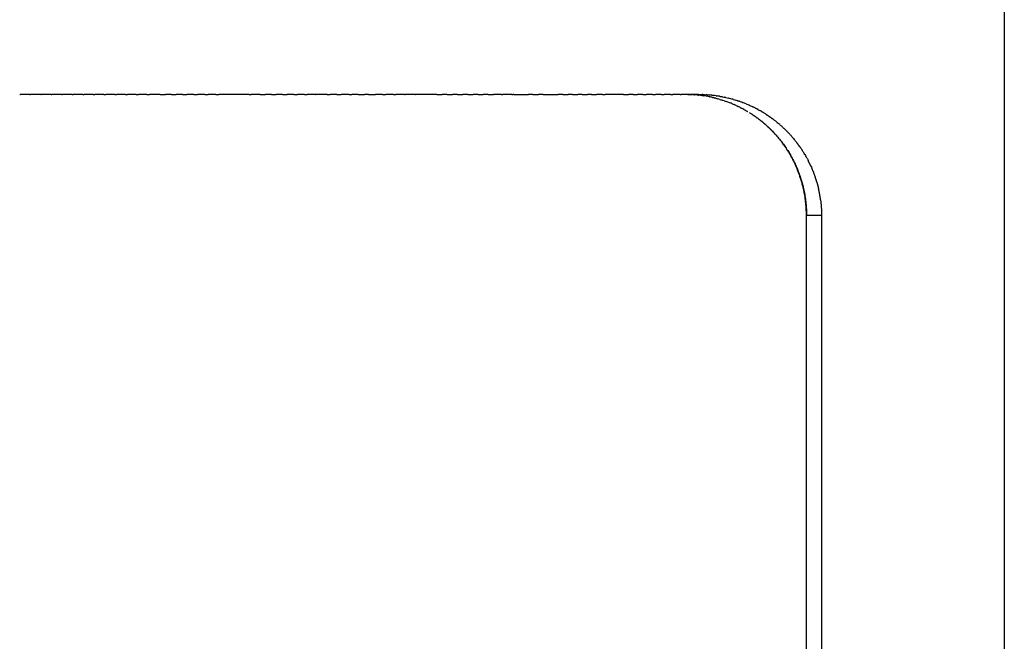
# Model space of a CAD drawing. Header units: millimetres. Extents: x 363 to 395, y 0 to 101.
# Tile 4 of 5: x 379 to 395, y 70 to 80. Entities that reach past the tile are written whole.
import ezdxf

# ---------------------------------------------------------------- set-up
doc = ezdxf.new("R2010")
doc.units = ezdxf.units.MM
doc.header["$MEASUREMENT"] = 0
doc.layers.add('Crea2D$visibili$linee', color=7, linetype='Continuous', true_color=0x000000)

msp = doc.modelspace()

# ---------------------------------------------------------------- linework, layer by layer
at = {"layer": 'Crea2D$visibili$linee'}
for points, degree in [([(395.188, 100.281), (395.188, 80.882), (395.188, 61.482)], 2), ([(379.184, 79.166), (379.187, 79.166), (379.19, 79.166)], 2), ([(379.351, 79.166), (379.271, 79.166), (379.19, 79.166)], 2), ([(379.351, 79.166), (379.357, 79.166), (379.362, 79.166)], 2), ([(379.528, 79.166), (379.445, 79.166), (379.362, 79.166)], 2), ([(379.528, 79.166), (379.531, 79.166), (379.534, 79.166)], 2), ([(379.698, 79.166), (379.616, 79.166), (379.534, 79.166)], 2), ([(379.698, 79.166), (379.703, 79.166), (379.708, 79.166)], 2), ([(379.868, 79.166), (379.788, 79.166), (379.708, 79.166)], 2), ([(379.868, 79.166), (379.875, 79.166), (379.881, 79.166)], 2), ([(380.036, 79.166), (379.959, 79.166), (379.881, 79.166)], 2), ([(380.036, 79.166), (380.046, 79.166), (380.056, 79.166)], 2), ([(380.208, 79.166), (380.132, 79.166), (380.056, 79.166)], 2), ([(380.208, 79.166), (380.22, 79.166), (380.231, 79.166)], 2), ([(380.381, 79.166), (380.306, 79.166), (380.231, 79.166)], 2), ([(380.381, 79.166), (380.394, 79.166), (380.407, 79.166)], 2), ([(380.554, 79.166), (380.48, 79.166), (380.407, 79.166)], 2), ([(380.554, 79.166), (380.569, 79.166), (380.583, 79.166)], 2), ([(380.728, 79.166), (380.656, 79.166), (380.583, 79.166)], 2), ([(380.728, 79.166), (380.744, 79.166), (380.76, 79.166)], 2), ([(380.902, 79.166), (380.831, 79.166), (380.76, 79.166)], 2), ([(380.902, 79.166), (380.92, 79.166), (380.938, 79.166)], 2), ([(381.076, 79.166), (381.007, 79.166), (380.938, 79.166)], 2), ([(381.076, 79.166), (381.096, 79.166), (381.116, 79.166)], 2), ([(381.251, 79.166), (381.184, 79.166), (381.116, 79.166)], 2), ([(381.251, 79.166), (381.273, 79.166), (381.294, 79.166)], 2), ([(381.468, 79.166), (381.381, 79.166), (381.294, 79.166)], 2), ([(381.468, 79.166), (381.512, 79.166), (381.556, 79.166)], 2), ([(381.652, 79.166), (381.604, 79.166), (381.556, 79.166)], 2), ([(381.652, 79.166), (381.691, 79.166), (381.729, 79.166)], 2), ([(381.832, 79.166), (381.78, 79.166), (381.729, 79.166)], 2), ([(381.832, 79.166), (381.867, 79.166), (381.902, 79.166)], 2), ([(382.012, 79.166), (381.957, 79.166), (381.902, 79.166)], 2), ([(382.012, 79.166), (382.044, 79.166), (382.076, 79.166)], 2), ([(382.192, 79.166), (382.134, 79.166), (382.076, 79.166)], 2), ([(382.192, 79.166), (382.221, 79.166), (382.249, 79.166)], 2), ([(382.372, 79.166), (382.311, 79.166), (382.249, 79.166)], 2), ([(382.372, 79.166), (382.398, 79.166), (382.423, 79.166)], 2), ([(382.914, 79.166), (382.669, 79.166), (382.423, 79.166)], 2), ([(382.914, 79.166), (382.93, 79.166), (382.946, 79.166)], 2), ([(383.095, 79.166), (383.02, 79.166), (382.946, 79.166)], 2), ([(383.095, 79.166), (383.137, 79.166), (383.178, 79.166)], 2), ([(383.276, 79.166), (383.227, 79.166), (383.178, 79.166)], 2), ([(383.276, 79.166), (383.315, 79.166), (383.354, 79.166)], 2), ([(383.457, 79.166), (383.406, 79.166), (383.354, 79.166)], 2), ([(383.457, 79.166), (383.494, 79.166), (383.53, 79.166)], 2), ([(383.638, 79.166), (383.584, 79.166), (383.53, 79.166)], 2), ([(383.638, 79.166), (383.668, 79.166), (383.698, 79.166)], 2), ([(383.816, 79.166), (383.757, 79.166), (383.698, 79.166)], 2), ([(383.816, 79.166), (383.836, 79.166), (383.855, 79.166)], 2), ([(383.99, 79.166), (383.923, 79.166), (383.855, 79.166)], 2), ([(383.99, 79.166), (383.995, 79.166), (384, 79.166)], 2), ([(384.18, 79.166), (384.09, 79.166), (384, 79.166)], 2), ([(384.18, 79.166), (384.207, 79.166), (384.233, 79.166)], 2), ([(384.338, 79.166), (384.285, 79.166), (384.233, 79.166)], 2), ([(384.338, 79.166), (384.373, 79.166), (384.408, 79.166)], 2), ([(384.541, 79.166), (384.474, 79.166), (384.408, 79.166)], 2), ([(384.541, 79.166), (384.562, 79.166), (384.583, 79.166)], 2), ([(384.684, 79.166), (384.633, 79.166), (384.583, 79.166)], 2), ([(384.684, 79.166), (384.737, 79.166), (384.791, 79.166)], 2), ([(384.856, 79.166), (384.824, 79.166), (384.791, 79.166)], 2), ([(384.856, 79.166), (384.911, 79.166), (384.967, 79.166)], 2), ([(385.08, 79.166), (385.023, 79.166), (384.967, 79.166)], 2), ([(385.08, 79.166), (385.107, 79.166), (385.134, 79.166)], 2), ([(385.259, 79.166), (385.197, 79.166), (385.134, 79.166)], 2), ([(385.259, 79.166), (385.279, 79.166), (385.3, 79.166)], 2), ([(385.437, 79.166), (385.368, 79.166), (385.3, 79.166)], 2), ([(385.437, 79.166), (385.443, 79.166), (385.449, 79.166)], 2), ([(385.615, 79.166), (385.532, 79.166), (385.449, 79.166)], 2), ([(385.615, 79.166), (385.618, 79.166), (385.621, 79.166)], 2), ([(385.962, 79.166), (385.791, 79.166), (385.621, 79.166)], 2), ([(385.962, 79.166), (386.006, 79.166), (386.051, 79.166)], 2), ([(386.131, 79.166), (386.091, 79.166), (386.051, 79.166)], 2), ([(386.131, 79.166), (386.175, 79.166), (386.219, 79.166)], 2), ([(386.3, 79.166), (386.26, 79.166), (386.219, 79.166)], 2), ([(386.3, 79.166), (386.343, 79.166), (386.387, 79.166)], 2), ([(386.468, 79.166), (386.427, 79.166), (386.387, 79.166)], 2), ([(386.468, 79.166), (386.511, 79.166), (386.553, 79.166)], 2), ([(386.635, 79.166), (386.594, 79.166), (386.553, 79.166)], 2), ([(386.635, 79.166), (386.677, 79.166), (386.719, 79.166)], 2), ([(386.801, 79.166), (386.76, 79.166), (386.719, 79.166)], 2), ([(386.801, 79.166), (386.843, 79.166), (386.884, 79.166)], 2), ([(387.015, 79.166), (386.95, 79.166), (386.884, 79.166)], 2), ([(387.015, 79.166), (387.026, 79.166), (387.036, 79.166)], 2), ([(387.186, 79.166), (387.111, 79.166), (387.036, 79.166)], 2), ([(387.186, 79.166), (387.194, 79.166), (387.202, 79.166)], 2), ([(387.215, 79.166), (387.208, 79.166), (387.202, 79.166)], 2), ([(387.215, 79.166), (387.335, 79.166), (387.455, 79.166)], 2), ([(387.526, 79.166), (387.491, 79.166), (387.455, 79.166)], 2), ([(387.526, 79.166), (387.571, 79.166), (387.615, 79.166)], 2), ([(387.695, 79.166), (387.655, 79.166), (387.615, 79.166)], 2), ([(387.695, 79.166), (387.816, 79.166), (387.937, 79.166)], 2), ([(388.012, 79.166), (387.975, 79.166), (387.937, 79.166)], 2), ([(388.012, 79.166), (388.054, 79.166), (388.097, 79.166)], 2), ([(388.168, 79.166), (388.132, 79.166), (388.097, 79.166)], 2), ([(388.168, 79.166), (388.212, 79.166), (388.255, 79.166)], 2), ([(388.324, 79.166), (388.289, 79.166), (388.255, 79.166)], 2), ([(388.324, 79.166), (388.368, 79.166), (388.412, 79.166)], 2), ([(388.478, 79.166), (388.445, 79.166), (388.412, 79.166)], 2), ([(388.478, 79.166), (388.519, 79.166), (388.56, 79.166)], 2), ([(388.655, 79.166), (388.607, 79.166), (388.56, 79.166)], 2), ([(388.655, 79.166), (388.679, 79.166), (388.703, 79.166)], 2), ([(389.001, 79.166), (388.852, 79.166), (388.703, 79.166)], 2), ([(389.001, 79.166), (389.041, 79.166), (389.081, 79.166)], 2), ([(389.158, 79.166), (389.119, 79.166), (389.081, 79.166)], 2), ([(389.158, 79.166), (389.193, 79.166), (389.228, 79.166)], 2), ([(389.314, 79.166), (389.271, 79.166), (389.228, 79.166)], 2), ([(389.314, 79.166), (389.344, 79.166), (389.373, 79.166)], 2), ([(389.468, 79.166), (389.421, 79.166), (389.373, 79.166)], 2), ([(389.468, 79.166), (389.493, 79.166), (389.518, 79.166)], 2), ([(389.617, 79.166), (389.567, 79.166), (389.518, 79.166)], 2), ([(389.617, 79.166), (389.638, 79.166), (389.66, 79.166)], 2), ([(389.76, 79.166), (389.71, 79.166), (389.66, 79.166)], 2), ([(389.76, 79.166), (389.781, 79.166), (389.801, 79.166)], 2), ([(389.922, 79.166), (389.861, 79.166), (389.801, 79.166)], 2), ([(389.922, 79.166), (389.929, 79.166), (389.937, 79.166)], 2), ([(390.078, 79.165), (390.067, 79.165), (390.055, 79.166), (390.044, 79.166)], 3), ([(390.044, 79.166), (390.057, 79.166), (390.07, 79.166)], 2), ([(390.07, 79.166), (390.078, 79.166), (390.086, 79.166)], 2), ([(390.078, 79.165), (390.09, 79.165), (390.102, 79.164), (390.115, 79.164)], 3), ([(390.216, 79.166), (390.193, 79.166), (390.151, 79.166), (390.107, 79.166), (390.086, 79.166)], 3), ([(390.148, 79.161), (390.137, 79.162), (390.126, 79.163), (390.115, 79.163)], 3), ([(390.148, 79.161), (390.149, 79.161), (390.15, 79.161), (390.151, 79.161)], 3), ([(390.218, 79.155), (390.196, 79.157), (390.174, 79.159), (390.151, 79.161)], 3), ([(390.216, 79.166), (390.237, 79.166), (390.258, 79.166), (390.279, 79.165)], 3), ([(390.218, 79.155), (390.219, 79.155), (390.22, 79.155), (390.221, 79.155)], 3), ([(390.287, 79.146), (390.265, 79.15), (390.243, 79.152), (390.221, 79.155)], 3), ([(390.289, 79.165), (390.285, 79.165), (390.282, 79.165), (390.279, 79.165)], 3), ([(390.287, 79.147), (390.288, 79.146), (390.29, 79.146), (390.291, 79.146)], 3), ([(390.289, 79.165), (390.307, 79.164), (390.325, 79.164), (390.343, 79.162)], 3), ([(390.34, 79.138), (390.324, 79.141), (390.307, 79.143), (390.291, 79.146)], 3), ([(390.34, 79.138), (390.342, 79.138), (390.343, 79.138), (390.344, 79.138)], 3), ([(390.361, 79.161), (390.355, 79.162), (390.349, 79.162), (390.343, 79.162)], 3), ([(390.393, 79.128), (390.377, 79.131), (390.36, 79.135), (390.344, 79.137)], 3), ([(390.361, 79.161), (390.375, 79.16), (390.39, 79.159), (390.404, 79.158)], 3), ([(390.393, 79.128), (390.394, 79.128), (390.395, 79.128), (390.396, 79.128)], 3), ([(390.446, 79.117), (390.429, 79.121), (390.413, 79.124), (390.396, 79.128)], 3), ([(390.432, 79.155), (390.423, 79.156), (390.414, 79.157), (390.404, 79.158)], 3), ([(390.432, 79.155), (390.443, 79.154), (390.455, 79.152), (390.466, 79.151)], 3), ([(390.446, 79.117), (390.455, 79.115), (390.464, 79.113), (390.473, 79.111)], 3), ([(390.503, 79.146), (390.491, 79.148), (390.478, 79.15), (390.466, 79.151)], 3), ([(390.498, 79.104), (390.49, 79.106), (390.481, 79.108), (390.473, 79.11)], 3), ([(390.503, 79.146), (390.511, 79.145), (390.519, 79.144), (390.527, 79.143)], 3), ([(390.557, 79.138), (390.547, 79.139), (390.537, 79.141), (390.527, 79.143)], 3), ([(390.565, 79.086), (390.554, 79.089), (390.544, 79.092), (390.533, 79.095)], 3), ([(390.557, 79.138), (390.567, 79.136), (390.577, 79.134), (390.587, 79.132)], 3), ([(390.565, 79.086), (390.577, 79.083), (390.588, 79.079), (390.6, 79.076)], 3), ([(390.61, 79.128), (390.603, 79.129), (390.595, 79.131), (390.587, 79.132)], 3), ([(390.632, 79.064), (390.621, 79.068), (390.61, 79.072), (390.6, 79.075)], 3), ([(390.61, 79.128), (390.622, 79.126), (390.634, 79.123), (390.646, 79.121)], 3), ([(390.632, 79.065), (390.644, 79.061), (390.655, 79.057), (390.666, 79.053)], 3), ([(390.663, 79.117), (390.658, 79.118), (390.652, 79.119), (390.646, 79.121)], 3), ([(390.663, 79.117), (390.677, 79.114), (390.691, 79.11), (390.705, 79.107)], 3), ([(390.716, 79.104), (390.712, 79.105), (390.708, 79.106), (390.705, 79.107)], 3), ([(390.716, 79.104), (390.732, 79.1), (390.747, 79.096), (390.763, 79.092)], 3), ([(390.785, 79.086), (390.777, 79.088), (390.77, 79.09), (390.763, 79.092)], 3), ([(390.785, 79.086), (390.797, 79.082), (390.809, 79.078), (390.821, 79.075)], 3), ([(390.853, 79.064), (390.842, 79.068), (390.831, 79.071), (390.821, 79.075)], 3), ([(390.853, 79.064), (390.861, 79.062), (390.87, 79.059), (390.878, 79.056)], 3), ([(390.698, 79.041), (390.687, 79.045), (390.677, 79.049), (390.666, 79.053)], 3), ([(390.698, 79.042), (390.709, 79.037), (390.721, 79.033), (390.732, 79.029)], 3), ([(390.763, 79.015), (390.753, 79.02), (390.742, 79.024), (390.732, 79.028)], 3), ([(390.764, 79.016), (390.775, 79.011), (390.786, 79.007), (390.797, 79.002)], 3), ([(390.828, 78.987), (390.817, 78.992), (390.807, 78.996), (390.796, 79.001)], 3), ([(390.828, 78.988), (390.839, 78.983), (390.85, 78.978), (390.86, 78.972)], 3), ([(390.891, 78.957), (390.881, 78.962), (390.87, 78.967), (390.86, 78.972)], 3), ([(390.92, 79.041), (390.906, 79.046), (390.892, 79.051), (390.878, 79.056)], 3), ([(390.891, 78.957), (390.902, 78.952), (390.913, 78.946), (390.923, 78.941)], 3), ([(390.92, 79.041), (390.925, 79.039), (390.93, 79.037), (390.935, 79.035)], 3), ([(390.953, 78.924), (390.943, 78.929), (390.933, 78.935), (390.923, 78.94)], 3), ([(390.991, 79.013), (390.973, 79.021), (390.954, 79.028), (390.935, 79.035)], 3), ([(390.954, 78.924), (390.964, 78.919), (390.975, 78.913), (390.985, 78.907)], 3), ([(391.015, 78.889), (391.005, 78.894), (390.995, 78.9), (390.985, 78.906)], 3), ([(390.991, 79.013), (391.01, 79.005), (391.028, 78.998), (391.047, 78.989)], 3), ([(391.052, 78.987), (391.05, 78.988), (391.049, 78.989), (391.047, 78.989)], 3), ([(391.052, 78.987), (391.069, 78.979), (391.085, 78.972), (391.102, 78.964)], 3), ([(391.116, 78.957), (391.112, 78.959), (391.107, 78.961), (391.102, 78.964)], 3), ([(391.116, 78.957), (391.13, 78.95), (391.143, 78.943), (391.156, 78.936)], 3), ([(391.18, 78.924), (391.172, 78.928), (391.164, 78.932), (391.156, 78.936)], 3), ([(391.18, 78.924), (391.19, 78.918), (391.2, 78.913), (391.21, 78.907)], 3), ([(391.242, 78.889), (391.232, 78.895), (391.221, 78.901), (391.21, 78.907)], 3), ([(391.242, 78.889), (391.249, 78.885), (391.256, 78.881), (391.262, 78.877)], 3), ([(391.304, 78.851), (391.29, 78.86), (391.276, 78.868), (391.262, 78.877)], 3), ([(391.424, 78.769), (391.421, 78.771), (391.418, 78.773), (391.415, 78.775)], 3), ([(391.424, 78.769), (391.437, 78.759), (391.451, 78.748), (391.464, 78.738)], 3), ([(391.482, 78.724), (391.476, 78.728), (391.47, 78.733), (391.464, 78.738)], 3), ([(391.482, 78.724), (391.491, 78.716), (391.501, 78.708), (391.51, 78.701)], 3), ([(391.539, 78.676), (391.529, 78.685), (391.52, 78.693), (391.51, 78.701)], 3), ([(391.539, 78.676), (391.545, 78.671), (391.55, 78.666), (391.556, 78.662)], 3), ([(391.595, 78.626), (391.582, 78.638), (391.569, 78.65), (391.556, 78.662)], 3), ([(391.701, 78.519), (391.697, 78.523), (391.693, 78.528), (391.689, 78.532)], 3), ([(391.701, 78.519), (391.712, 78.508), (391.722, 78.496), (391.732, 78.485)], 3), ([(391.753, 78.46), (391.746, 78.468), (391.739, 78.477), (391.732, 78.485)], 3), ([(391.753, 78.46), (391.76, 78.452), (391.767, 78.444), (391.774, 78.435)], 3), ([(391.804, 78.398), (391.794, 78.411), (391.784, 78.423), (391.774, 78.435)], 3), ([(391.804, 78.398), (391.808, 78.394), (391.811, 78.389), (391.815, 78.384)], 3), ([(391.877, 78.299), (391.882, 78.291), (391.887, 78.283), (391.893, 78.275)], 3), ([(391.922, 78.229), (391.913, 78.245), (391.903, 78.26), (391.893, 78.275)], 3), ([(391.922, 78.229), (391.925, 78.225), (391.927, 78.222), (391.929, 78.218)], 3), ([(391.945, 78.193), (391.94, 78.201), (391.934, 78.21), (391.929, 78.218)], 3), ([(391.945, 78.193), (391.951, 78.181), (391.958, 78.17), (391.964, 78.158)], 3), ([(391.987, 78.118), (391.98, 78.131), (391.972, 78.145), (391.964, 78.158)], 3), ([(391.987, 78.118), (391.991, 78.111), (391.994, 78.104), (391.998, 78.097)], 3), ([(392.045, 78), (392.05, 77.989), (392.055, 77.979), (392.059, 77.968)], 3), ([(392.081, 77.916), (392.074, 77.934), (392.067, 77.951), (392.059, 77.968)], 3), ([(392.081, 77.916), (392.083, 77.911), (392.085, 77.906), (392.087, 77.9)], 3), ([(392.097, 77.873), (392.094, 77.882), (392.091, 77.891), (392.087, 77.9)], 3), ([(392.097, 77.873), (392.103, 77.859), (392.108, 77.844), (392.113, 77.83)], 3), ([(391.973, 66.047), (391.973, 71.625), (391.973, 77.203)], 2), ([(391.973, 77.203), (392.095, 77.203), (392.218, 77.203)], 2)]:
    msp.add_open_spline(points, degree=degree, dxfattribs=at)
for points, knots in [([(390.044, 79.166), (390.013, 79.166), (389.978, 79.166), (389.942, 79.166), (389.937, 79.166)], [-82.358202, -82.358202, -82.358202, -82.358202, -82.2352141, -82.2148311, -82.2148311, -82.2148311, -82.2148311]), ([(390.498, 79.105), (390.499, 79.104), (390.499, 79.104), (390.5, 79.104), (390.511, 79.101), (390.522, 79.098), (390.533, 79.095)], [82.86651068, 82.86651068, 82.86651068, 82.86651068, 82.8690424, 82.8690424, 82.8690424, 82.9175646, 82.9175646, 82.9175646, 82.9175646]), ([(391.015, 78.889), (391.015, 78.889), (391.016, 78.889), (391.016, 78.889), (391.017, 78.888), (391.018, 78.888), (391.018, 78.887)], [83.663881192, 83.663881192, 83.663881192, 83.663881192, 83.666110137, 83.666110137, 83.666110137, 83.669189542, 83.669189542, 83.669189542, 83.669189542])]:
    msp.add_open_spline(points, degree=3, knots=knots, dxfattribs=at)
for points, weights, degree, knots in [([(391.045, 64.38), (391.201, 64.477), (391.342, 64.595), (391.465, 64.731), (391.615, 64.897), (391.734, 65.085), (391.82, 65.291), (391.92, 65.531), (391.972, 65.787), (391.971, 66.047), (391.971, 69.766), (391.971, 73.484), (391.971, 77.203), (391.972, 77.463), (391.92, 77.718), (391.82, 77.959), (391.734, 78.165), (391.615, 78.353), (391.465, 78.519), (391.342, 78.655), (391.201, 78.773), (391.045, 78.87)], [1, 0.993522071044, 0.993522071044, 1, 0.990487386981, 0.990487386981, 1, 0.986954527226, 0.986954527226, 1, 1, 1, 1, 0.986954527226, 0.986954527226, 1, 0.990487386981, 0.990487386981, 1, 0.993522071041, 0.993522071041, 1], 3, [0, 0, 0, 0, 0.548763, 0.548763, 0.548763, 1.215039, 1.215039, 1.215039, 1.991259, 1.991259, 1.991259, 13.146789, 13.146789, 13.146789, 13.923009, 13.923009, 13.923009, 14.589285, 14.589285, 14.589285, 15.138049, 15.138049, 15.138049, 15.138049]), ([(391.075, 78.852), (391.293, 78.711), (391.467, 78.519), (391.692, 78.269), (391.822, 77.959), (391.973, 77.596), (391.973, 77.203)], [1, 0.991417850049, 1, 0.985731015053, 1, 0.980431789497, 1], 2, [0, 0, 0, 0.515683, 0.515683, 1.181958, 1.181958, 1.958178, 1.958178, 1.958178]), ([(392.218, 77.203), (392.218, 73.484), (392.218, 69.766), (392.218, 66.047), (392.217, 65.946), (392.21, 65.845), (392.194, 65.745)], [1, 0.950772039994, 0.903967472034, 0.859466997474, 0.857744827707, 0.857744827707, 0.859466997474], 3, [0, 0, 0, 0, 11.15553, 11.15553, 11.15553, 11.458927, 11.458927, 11.458927, 11.458927])]:
    msp.add_rational_spline(points, weights, degree=degree, knots=knots, dxfattribs=at)
for points, weights in [([(391.304, 78.851), (391.361, 78.815), (391.415, 78.775)], [1, 0.999433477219, 1]), ([(391.595, 78.626), (391.644, 78.581), (391.689, 78.532)], [1, 0.999427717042, 1]), ([(391.877, 78.299), (391.847, 78.342), (391.815, 78.384)], [1, 0.99964370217, 1]), ([(392.045, 78), (392.023, 78.049), (391.998, 78.097)], [1, 0.999619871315, 1]), ([(392.141, 77.74), (392.128, 77.785), (392.113, 77.83)], [1, 0.999693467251, 1]), ([(392.141, 77.74), (392.157, 77.686), (392.169, 77.632)], [1, 0.999574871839, 1]), ([(392.201, 77.456), (392.189, 77.545), (392.169, 77.632)], [1, 0.998943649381, 1]), ([(392.201, 77.456), (392.217, 77.33), (392.218, 77.203)], [1, 0.997902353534, 1])]:
    msp.add_rational_spline(points, weights, degree=2, dxfattribs=at)

doc.saveas('drawing.dxf')
